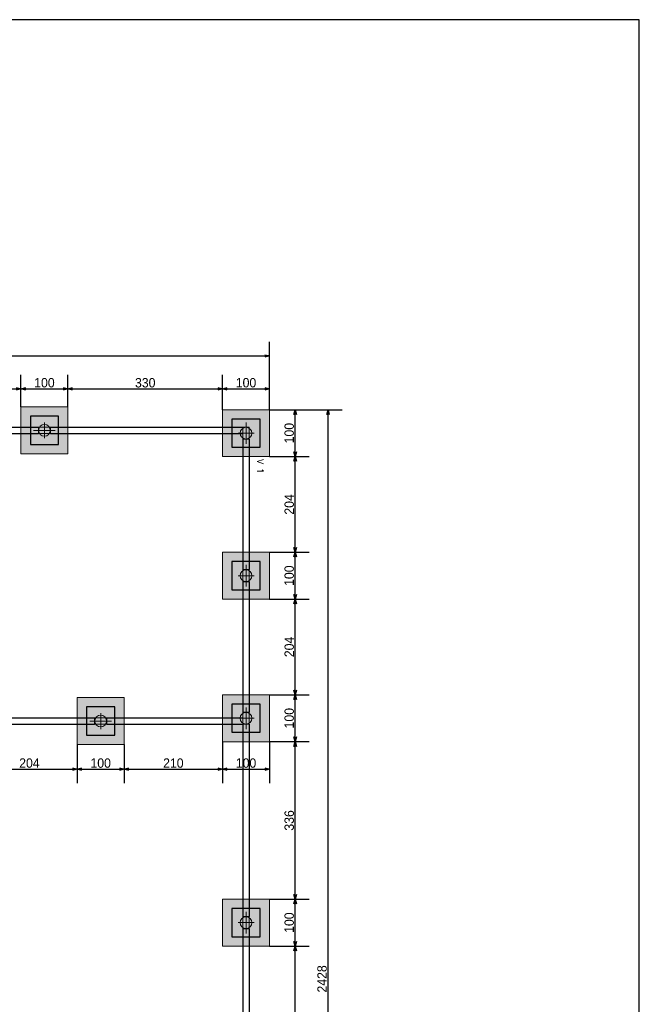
# Model space of a CAD drawing. Header units: millimetres. Extents: x -24 to 384, y -54 to 92.
# Tile 52 of 75: x 176 to 189, y 71 to 92. Entities that reach past the tile are written whole.
import ezdxf
from ezdxf.enums import TextEntityAlignment as Align

# ---------------------------------------------------------------- set-up
doc = ezdxf.new("R2010")
doc.units = ezdxf.units.MM
for name, color, linetype, lineweight in [('BL_CONTORNO', 6, 'Continuous', 9), ('PILAR_EIXOS', 1, 'Continuous', 0), ('PILAR_RET', 2, 'Continuous', 9), ('SAP_CONTORNO', 6, 'Continuous', 9), ('VIG_REF_VIGAS', 3, 'Continuous', 0)]:
    doc.layers.add(name, color=color, linetype=linetype, lineweight=lineweight)
doc.styles.add('CYPETXT', font='romans', dxfattribs={"height": 0.2})
doc.styles.add('GULIM', font='Gulim.ttf')
doc.dimstyles.new('GULIM-100', dxfattribs={"dimtxt": 0.2, "dimasz": 0.1, "dimexe": 0.3, "dimexo": 0, "dimgap": 0.025, "dimtad": 1, "dimdec": 1, "dimlfac": 100, "dimzin": 12, "dimdsep": 46, "dimtxsty": 'GULIM', "dimblk": 'OPEN30', "dimcen": 0, "dimclrd": 152, "dimclre": 152, "dimclrt": 152, "dimaunit": 1, "dimadec": 0, "dimazin": 0, "dimtfac": 1.875, "dimtdec": 1, "dimtmove": 2, "dimatfit": 3, "dimldrblk": 'OPEN30', "dimfxl": 0, "dimtolj": 1, "dimtzin": 12, "dimlwd": -1, "dimarcsym": 0})

# ---------------------------------------------------------------- blocks, each defined once
blk = doc.blocks.new('EIXOS_DO_PILAR')
at = {"layer": 'PILAR_EIXOS'}
for p, q in [((0, -0.5), (0, 0.5)), ((-0.5, 0), (0.5, 0))]:
    blk.add_line(p, q, dxfattribs=at)
blk = doc.blocks.new('_Open30')
at = {"color": 0, "linetype": 'ByBlock', "lineweight": -2}
for p, q in [((-1, 0.27), (0, 0)), ((0, 0), (-1, -0.27)), ((0, 0), (-1, 0))]:
    blk.add_line(p, q, dxfattribs=at)
blk = doc.blocks.new('*D347')
at = {"color": 152, "lineweight": -2, "transparency": 16777216}
for p, q in [((173.137, 82.732), (173.137, 84.428)), ((176.212, 83.742), (176.212, 84.428))]:
    blk.add_line(p, q, dxfattribs=at)
at = {"color": 152, "transparency": 16777216}
blk.add_line((173.237, 84.128), (176.112, 84.128), dxfattribs=at)
at = {"layer": 'Defpoints', "color": 0, "transparency": 16777216}
for p in [(176.212, 84.128), (176.212, 83.742), (173.137, 82.732)]:
    blk.add_point(p, dxfattribs=at)
at = {"color": 152, "transparency": 16777216, "xscale": 0.1, "yscale": 0.1, "zscale": 0.1, "rotation": 180}
blk.add_blockref('_Open30', (173.137, 84.128), dxfattribs=at)
at = {"color": 152, "transparency": 16777216, "xscale": 0.1, "yscale": 0.1, "zscale": 0.1}
blk.add_blockref('_Open30', (176.212, 84.128), dxfattribs=at)
at = {"color": 152, "transparency": 16777216, "insert": (174.675, 84.255), "char_height": 0.2, "attachment_point": 5, "style": 'GULIM'}
blk.add_mtext('\\A1;307.5', dxfattribs=at)
blk = doc.blocks.new('*D348')
at = {"color": 152, "lineweight": -2, "transparency": 16777216}
for p, q in [((176.212, 83.742), (176.212, 84.428)), ((177.212, 83.742), (177.212, 84.428))]:
    blk.add_line(p, q, dxfattribs=at)
at = {"color": 152, "transparency": 16777216}
blk.add_line((176.312, 84.128), (177.112, 84.128), dxfattribs=at)
at = {"layer": 'Defpoints', "color": 0, "transparency": 16777216}
for p in [(177.212, 84.128), (176.212, 83.742), (177.212, 83.742)]:
    blk.add_point(p, dxfattribs=at)
at = {"color": 152, "transparency": 16777216, "xscale": 0.1, "yscale": 0.1, "zscale": 0.1, "rotation": 180}
blk.add_blockref('_Open30', (176.212, 84.128), dxfattribs=at)
at = {"color": 152, "transparency": 16777216, "xscale": 0.1, "yscale": 0.1, "zscale": 0.1}
blk.add_blockref('_Open30', (177.212, 84.128), dxfattribs=at)
at = {"color": 152, "transparency": 16777216, "insert": (176.712, 84.256), "char_height": 0.2, "attachment_point": 5, "style": 'GULIM'}
blk.add_mtext('\\A1;100', dxfattribs=at)
blk = doc.blocks.new('*D349')
at = {"color": 152, "lineweight": -2, "transparency": 16777216}
for p, q in [((177.212, 83.742), (177.212, 84.428)), ((180.512, 83.682), (180.512, 84.428))]:
    blk.add_line(p, q, dxfattribs=at)
at = {"color": 152, "transparency": 16777216}
blk.add_line((177.312, 84.128), (180.412, 84.128), dxfattribs=at)
at = {"layer": 'Defpoints', "color": 0, "transparency": 16777216}
for p in [(180.512, 84.128), (177.212, 83.742), (180.512, 83.682)]:
    blk.add_point(p, dxfattribs=at)
at = {"color": 152, "transparency": 16777216, "xscale": 0.1, "yscale": 0.1, "zscale": 0.1, "rotation": 180}
blk.add_blockref('_Open30', (177.212, 84.128), dxfattribs=at)
at = {"color": 152, "transparency": 16777216, "xscale": 0.1, "yscale": 0.1, "zscale": 0.1}
blk.add_blockref('_Open30', (180.512, 84.128), dxfattribs=at)
at = {"color": 152, "transparency": 16777216, "insert": (178.862, 84.255), "char_height": 0.2, "attachment_point": 5, "style": 'GULIM'}
blk.add_mtext('\\A1;330', dxfattribs=at)
blk = doc.blocks.new('*D350')
at = {"color": 152, "lineweight": -2, "transparency": 16777216}
for p, q in [((180.512, 83.682), (180.512, 84.428)), ((181.512, 83.682), (181.512, 84.428))]:
    blk.add_line(p, q, dxfattribs=at)
at = {"color": 152, "transparency": 16777216}
blk.add_line((180.612, 84.128), (181.412, 84.128), dxfattribs=at)
at = {"layer": 'Defpoints', "color": 0, "transparency": 16777216}
for p in [(181.512, 84.128), (180.512, 83.682), (181.512, 83.682)]:
    blk.add_point(p, dxfattribs=at)
at = {"color": 152, "transparency": 16777216, "xscale": 0.1, "yscale": 0.1, "zscale": 0.1, "rotation": 180}
blk.add_blockref('_Open30', (180.512, 84.128), dxfattribs=at)
at = {"color": 152, "transparency": 16777216, "xscale": 0.1, "yscale": 0.1, "zscale": 0.1}
blk.add_blockref('_Open30', (181.512, 84.128), dxfattribs=at)
at = {"color": 152, "transparency": 16777216, "insert": (181.012, 84.256), "char_height": 0.2, "attachment_point": 5, "style": 'GULIM'}
blk.add_mtext('\\A1;100', dxfattribs=at)
blk = doc.blocks.new('*D221')
at = {"color": 152, "lineweight": -2, "transparency": 16777216}
for p, q in [((137.312, 83.682), (137.312, 85.128)), ((181.512, 83.682), (181.512, 85.128))]:
    blk.add_line(p, q, dxfattribs=at)
at = {"color": 152, "transparency": 16777216}
blk.add_line((137.412, 84.828), (181.412, 84.828), dxfattribs=at)
at = {"layer": 'Defpoints', "color": 0, "transparency": 16777216}
for p in [(181.512, 84.828), (137.312, 83.682), (181.512, 83.682)]:
    blk.add_point(p, dxfattribs=at)
at = {"color": 152, "transparency": 16777216, "xscale": 0.1, "yscale": 0.1, "zscale": 0.1, "rotation": 180}
blk.add_blockref('_Open30', (137.312, 84.828), dxfattribs=at)
at = {"color": 152, "transparency": 16777216, "xscale": 0.1, "yscale": 0.1, "zscale": 0.1}
blk.add_blockref('_Open30', (181.512, 84.828), dxfattribs=at)
at = {"color": 152, "transparency": 16777216, "insert": (159.412, 84.955), "char_height": 0.2, "attachment_point": 5, "style": 'GULIM'}
blk.add_mtext('\\A1;4420', dxfattribs=at)
blk = doc.blocks.new('*D227')
at = {"color": 152, "lineweight": -2, "transparency": 16777216}
for p, q in [((181.512, 72.242), (182.361, 72.242)), ((181.512, 68.942), (182.361, 68.942))]:
    blk.add_line(p, q, dxfattribs=at)
at = {"color": 152, "transparency": 16777216}
blk.add_line((182.061, 69.042), (182.061, 72.142), dxfattribs=at)
at = {"layer": 'Defpoints', "color": 0, "transparency": 16777216}
for p in [(181.512, 72.242), (182.061, 72.242), (181.512, 68.942)]:
    blk.add_point(p, dxfattribs=at)
at = {"color": 152, "transparency": 16777216, "xscale": 0.1, "yscale": 0.1, "zscale": 0.1}
for p, rotation in [((182.061, 72.242), 90), ((182.061, 68.942), 270)]:
    blk.add_blockref('_Open30', p, dxfattribs=dict(at, rotation=rotation))
at = {"color": 152, "transparency": 16777216, "insert": (181.934, 70.592), "char_height": 0.2, "attachment_point": 5, "rotation": 90, "style": 'GULIM'}
blk.add_mtext('\\A1;330', dxfattribs=at)
blk = doc.blocks.new('*D228')
at = {"color": 152, "lineweight": -2, "transparency": 16777216}
for p, q in [((181.512, 73.242), (182.361, 73.242)), ((181.512, 72.242), (182.361, 72.242))]:
    blk.add_line(p, q, dxfattribs=at)
at = {"color": 152, "transparency": 16777216}
blk.add_line((182.061, 72.342), (182.061, 73.142), dxfattribs=at)
at = {"layer": 'Defpoints', "color": 0, "transparency": 16777216}
for p in [(181.512, 73.242), (182.061, 73.242), (181.512, 72.242)]:
    blk.add_point(p, dxfattribs=at)
at = {"color": 152, "transparency": 16777216, "xscale": 0.1, "yscale": 0.1, "zscale": 0.1}
for p, rotation in [((182.061, 73.242), 90), ((182.061, 72.242), 270)]:
    blk.add_blockref('_Open30', p, dxfattribs=dict(at, rotation=rotation))
at = {"color": 152, "transparency": 16777216, "insert": (181.933, 72.742), "char_height": 0.2, "attachment_point": 5, "rotation": 90, "style": 'GULIM'}
blk.add_mtext('\\A1;100', dxfattribs=at)
blk = doc.blocks.new('*D229')
at = {"color": 152, "lineweight": -2, "transparency": 16777216}
for p, q in [((181.512, 76.602), (182.361, 76.602)), ((181.512, 73.242), (182.361, 73.242))]:
    blk.add_line(p, q, dxfattribs=at)
at = {"color": 152, "transparency": 16777216}
blk.add_line((182.061, 73.342), (182.061, 76.502), dxfattribs=at)
at = {"layer": 'Defpoints', "color": 0, "transparency": 16777216}
for p in [(181.512, 76.602), (182.061, 76.602), (181.512, 73.242)]:
    blk.add_point(p, dxfattribs=at)
at = {"color": 152, "transparency": 16777216, "xscale": 0.1, "yscale": 0.1, "zscale": 0.1}
for p, rotation in [((182.061, 76.602), 90), ((182.061, 73.242), 270)]:
    blk.add_blockref('_Open30', p, dxfattribs=dict(at, rotation=rotation))
at = {"color": 152, "transparency": 16777216, "insert": (181.934, 74.922), "char_height": 0.2, "attachment_point": 5, "rotation": 90, "style": 'GULIM'}
blk.add_mtext('\\A1;336', dxfattribs=at)
blk = doc.blocks.new('*D230')
at = {"color": 152, "lineweight": -2, "transparency": 16777216}
for p, q in [((181.512, 77.602), (182.361, 77.602)), ((181.512, 76.602), (182.361, 76.602))]:
    blk.add_line(p, q, dxfattribs=at)
at = {"color": 152, "transparency": 16777216}
blk.add_line((182.061, 76.702), (182.061, 77.502), dxfattribs=at)
at = {"layer": 'Defpoints', "color": 0, "transparency": 16777216}
for p in [(181.512, 77.602), (182.061, 77.602), (181.512, 76.602)]:
    blk.add_point(p, dxfattribs=at)
at = {"color": 152, "transparency": 16777216, "xscale": 0.1, "yscale": 0.1, "zscale": 0.1}
for p, rotation in [((182.061, 77.602), 90), ((182.061, 76.602), 270)]:
    blk.add_blockref('_Open30', p, dxfattribs=dict(at, rotation=rotation))
at = {"color": 152, "transparency": 16777216, "insert": (181.933, 77.102), "char_height": 0.2, "attachment_point": 5, "rotation": 90, "style": 'GULIM'}
blk.add_mtext('\\A1;100', dxfattribs=at)
blk = doc.blocks.new('*D231')
at = {"color": 152, "lineweight": -2, "transparency": 16777216}
for p, q in [((181.512, 79.642), (182.361, 79.642)), ((181.512, 77.602), (182.361, 77.602))]:
    blk.add_line(p, q, dxfattribs=at)
at = {"color": 152, "transparency": 16777216}
blk.add_line((182.061, 77.702), (182.061, 79.542), dxfattribs=at)
at = {"layer": 'Defpoints', "color": 0, "transparency": 16777216}
for p in [(181.512, 79.642), (182.061, 79.642), (181.512, 77.602)]:
    blk.add_point(p, dxfattribs=at)
at = {"color": 152, "transparency": 16777216, "xscale": 0.1, "yscale": 0.1, "zscale": 0.1}
for p, rotation in [((182.061, 79.642), 90), ((182.061, 77.602), 270)]:
    blk.add_blockref('_Open30', p, dxfattribs=dict(at, rotation=rotation))
at = {"color": 152, "transparency": 16777216, "insert": (181.934, 78.622), "char_height": 0.2, "attachment_point": 5, "rotation": 90, "style": 'GULIM'}
blk.add_mtext('\\A1;204', dxfattribs=at)
blk = doc.blocks.new('*D232')
at = {"color": 152, "lineweight": -2, "transparency": 16777216}
for p, q in [((181.512, 80.642), (182.361, 80.642)), ((181.512, 79.642), (182.361, 79.642))]:
    blk.add_line(p, q, dxfattribs=at)
at = {"color": 152, "transparency": 16777216}
blk.add_line((182.061, 79.742), (182.061, 80.542), dxfattribs=at)
at = {"layer": 'Defpoints', "color": 0, "transparency": 16777216}
for p in [(181.512, 80.642), (182.061, 80.642), (181.512, 79.642)]:
    blk.add_point(p, dxfattribs=at)
at = {"color": 152, "transparency": 16777216, "xscale": 0.1, "yscale": 0.1, "zscale": 0.1}
for p, rotation in [((182.061, 80.642), 90), ((182.061, 79.642), 270)]:
    blk.add_blockref('_Open30', p, dxfattribs=dict(at, rotation=rotation))
at = {"color": 152, "transparency": 16777216, "insert": (181.933, 80.142), "char_height": 0.2, "attachment_point": 5, "rotation": 90, "style": 'GULIM'}
blk.add_mtext('\\A1;100', dxfattribs=at)
blk = doc.blocks.new('*D233')
at = {"color": 152, "lineweight": -2, "transparency": 16777216}
for p, q in [((181.512, 82.682), (182.361, 82.682)), ((181.512, 80.642), (182.361, 80.642))]:
    blk.add_line(p, q, dxfattribs=at)
at = {"color": 152, "transparency": 16777216}
blk.add_line((182.061, 80.742), (182.061, 82.582), dxfattribs=at)
at = {"layer": 'Defpoints', "color": 0, "transparency": 16777216}
for p in [(181.512, 82.682), (182.061, 82.682), (181.512, 80.642)]:
    blk.add_point(p, dxfattribs=at)
at = {"color": 152, "transparency": 16777216, "xscale": 0.1, "yscale": 0.1, "zscale": 0.1}
for p, rotation in [((182.061, 82.682), 90), ((182.061, 80.642), 270)]:
    blk.add_blockref('_Open30', p, dxfattribs=dict(at, rotation=rotation))
at = {"color": 152, "transparency": 16777216, "insert": (181.934, 81.662), "char_height": 0.2, "attachment_point": 5, "rotation": 90, "style": 'GULIM'}
blk.add_mtext('\\A1;204', dxfattribs=at)
blk = doc.blocks.new('*D234')
at = {"color": 152, "lineweight": -2, "transparency": 16777216}
for p, q in [((181.512, 83.682), (182.361, 83.682)), ((181.512, 82.682), (182.361, 82.682))]:
    blk.add_line(p, q, dxfattribs=at)
at = {"color": 152, "transparency": 16777216}
blk.add_line((182.061, 82.782), (182.061, 83.582), dxfattribs=at)
at = {"layer": 'Defpoints', "color": 0, "transparency": 16777216}
for p in [(181.512, 83.682), (182.061, 83.682), (181.512, 82.682)]:
    blk.add_point(p, dxfattribs=at)
at = {"color": 152, "transparency": 16777216, "xscale": 0.1, "yscale": 0.1, "zscale": 0.1}
for p, rotation in [((182.061, 83.682), 90), ((182.061, 82.682), 270)]:
    blk.add_blockref('_Open30', p, dxfattribs=dict(at, rotation=rotation))
at = {"color": 152, "transparency": 16777216, "insert": (181.933, 83.182), "char_height": 0.2, "attachment_point": 5, "rotation": 90, "style": 'GULIM'}
blk.add_mtext('\\A1;100', dxfattribs=at)
blk = doc.blocks.new('*D235')
at = {"color": 152, "lineweight": -2, "transparency": 16777216}
for p, q in [((181.512, 83.682), (183.061, 83.682)), ((181.512, 59.402), (183.061, 59.402))]:
    blk.add_line(p, q, dxfattribs=at)
at = {"color": 152, "transparency": 16777216}
blk.add_line((182.761, 59.502), (182.761, 83.582), dxfattribs=at)
at = {"layer": 'Defpoints', "color": 0, "transparency": 16777216}
for p in [(181.512, 83.682), (182.761, 83.682), (181.512, 59.402)]:
    blk.add_point(p, dxfattribs=at)
at = {"color": 152, "transparency": 16777216, "xscale": 0.1, "yscale": 0.1, "zscale": 0.1}
for p, rotation in [((182.761, 83.682), 90), ((182.761, 59.402), 270)]:
    blk.add_blockref('_Open30', p, dxfattribs=dict(at, rotation=rotation))
at = {"color": 152, "transparency": 16777216, "insert": (182.634, 71.542), "char_height": 0.2, "attachment_point": 5, "rotation": 90, "style": 'GULIM'}
blk.add_mtext('\\A1;2428', dxfattribs=at)
blk = doc.blocks.new('*D307')
at = {"color": 152, "lineweight": -2, "transparency": 16777216}
for p, q in [((175.372, 76.542), (175.372, 75.716)), ((177.412, 76.542), (177.412, 75.716))]:
    blk.add_line(p, q, dxfattribs=at)
at = {"color": 152, "transparency": 16777216}
blk.add_line((175.472, 76.016), (177.312, 76.016), dxfattribs=at)
at = {"layer": 'Defpoints', "color": 0, "transparency": 16777216}
for p in [(175.372, 76.542), (177.412, 76.542), (177.412, 76.016)]:
    blk.add_point(p, dxfattribs=at)
at = {"color": 152, "transparency": 16777216, "xscale": 0.1, "yscale": 0.1, "zscale": 0.1, "rotation": 180}
blk.add_blockref('_Open30', (175.372, 76.016), dxfattribs=at)
at = {"color": 152, "transparency": 16777216, "xscale": 0.1, "yscale": 0.1, "zscale": 0.1}
blk.add_blockref('_Open30', (177.412, 76.016), dxfattribs=at)
at = {"color": 152, "transparency": 16777216, "insert": (176.392, 76.144), "char_height": 0.2, "attachment_point": 5, "style": 'GULIM'}
blk.add_mtext('\\A1;204', dxfattribs=at)
blk = doc.blocks.new('*D308')
at = {"color": 152, "lineweight": -2, "transparency": 16777216}
for p, q in [((177.412, 76.542), (177.412, 75.716)), ((178.412, 76.542), (178.412, 75.716))]:
    blk.add_line(p, q, dxfattribs=at)
at = {"color": 152, "transparency": 16777216}
blk.add_line((177.512, 76.016), (178.312, 76.016), dxfattribs=at)
at = {"layer": 'Defpoints', "color": 0, "transparency": 16777216}
for p in [(177.412, 76.542), (178.412, 76.542), (178.412, 76.016)]:
    blk.add_point(p, dxfattribs=at)
at = {"color": 152, "transparency": 16777216, "xscale": 0.1, "yscale": 0.1, "zscale": 0.1, "rotation": 180}
blk.add_blockref('_Open30', (177.412, 76.016), dxfattribs=at)
at = {"color": 152, "transparency": 16777216, "xscale": 0.1, "yscale": 0.1, "zscale": 0.1}
blk.add_blockref('_Open30', (178.412, 76.016), dxfattribs=at)
at = {"color": 152, "transparency": 16777216, "insert": (177.912, 76.144), "char_height": 0.2, "attachment_point": 5, "style": 'GULIM'}
blk.add_mtext('\\A1;100', dxfattribs=at)
blk = doc.blocks.new('*D309')
at = {"color": 152, "lineweight": -2, "transparency": 16777216}
for p, q in [((178.412, 76.542), (178.412, 75.716)), ((180.512, 76.602), (180.512, 75.716))]:
    blk.add_line(p, q, dxfattribs=at)
at = {"color": 152, "transparency": 16777216}
blk.add_line((178.512, 76.016), (180.412, 76.016), dxfattribs=at)
at = {"layer": 'Defpoints', "color": 0, "transparency": 16777216}
for p in [(178.412, 76.542), (180.512, 76.602), (180.512, 76.016)]:
    blk.add_point(p, dxfattribs=at)
at = {"color": 152, "transparency": 16777216, "xscale": 0.1, "yscale": 0.1, "zscale": 0.1, "rotation": 180}
blk.add_blockref('_Open30', (178.412, 76.016), dxfattribs=at)
at = {"color": 152, "transparency": 16777216, "xscale": 0.1, "yscale": 0.1, "zscale": 0.1}
blk.add_blockref('_Open30', (180.512, 76.016), dxfattribs=at)
at = {"color": 152, "transparency": 16777216, "insert": (179.462, 76.144), "char_height": 0.2, "attachment_point": 5, "style": 'GULIM'}
blk.add_mtext('\\A1;210', dxfattribs=at)
blk = doc.blocks.new('*D310')
at = {"color": 152, "lineweight": -2, "transparency": 16777216}
for p, q in [((180.512, 76.602), (180.512, 75.716)), ((181.512, 76.602), (181.512, 75.716))]:
    blk.add_line(p, q, dxfattribs=at)
at = {"color": 152, "transparency": 16777216}
blk.add_line((180.612, 76.016), (181.412, 76.016), dxfattribs=at)
at = {"layer": 'Defpoints', "color": 0, "transparency": 16777216}
for p in [(180.512, 76.602), (181.512, 76.602), (181.512, 76.016)]:
    blk.add_point(p, dxfattribs=at)
at = {"color": 152, "transparency": 16777216, "xscale": 0.1, "yscale": 0.1, "zscale": 0.1, "rotation": 180}
blk.add_blockref('_Open30', (180.512, 76.016), dxfattribs=at)
at = {"color": 152, "transparency": 16777216, "xscale": 0.1, "yscale": 0.1, "zscale": 0.1}
blk.add_blockref('_Open30', (181.512, 76.016), dxfattribs=at)
at = {"color": 152, "transparency": 16777216, "insert": (181.012, 76.144), "char_height": 0.2, "attachment_point": 5, "style": 'GULIM'}
blk.add_mtext('\\A1;100', dxfattribs=at)

msp = doc.modelspace()

# ---------------------------------------------------------------- hatches: boundary and pattern name
h = msp.add_hatch(color=11)
h.dxf.hatch_style = 1
h.paths.add_polyline_path([(137.3122, 83.6816), (137.3122, 82.6816), (138.3122, 82.6816), (138.3122, 83.6816)])
h.paths.add_polyline_path([(137.5122, 83.4816), (137.5122, 82.8816), (138.1122, 82.8816), (138.1122, 83.4816)], flags=16)
h.paths.add_polyline_path([(141.6122, 83.7416), (141.6122, 82.7416), (142.6122, 82.7416), (142.6122, 83.7416)])
h.paths.add_polyline_path([(141.8122, 83.5416), (141.8122, 82.9416), (142.4122, 82.9416), (142.4122, 83.5416)], flags=16)
h.paths.add_polyline_path([(145.9122, 83.6816), (145.9122, 82.6816), (146.9122, 82.6816), (146.9122, 83.6816)])
h.paths.add_polyline_path([(146.1122, 83.4816), (146.1122, 82.8816), (146.7122, 82.8816), (146.7122, 83.4816)], flags=16)
h.paths.add_polyline_path([(150.2122, 83.7416), (150.2122, 82.7416), (151.2122, 82.7416), (151.2122, 83.7416)])
h.paths.add_polyline_path([(150.4122, 83.5416), (150.4122, 82.9416), (151.0122, 82.9416), (151.0122, 83.5416)], flags=16)
h.paths.add_polyline_path([(154.5122, 83.6816), (154.5122, 82.6816), (155.5122, 82.6816), (155.5122, 83.6816)])
h.paths.add_polyline_path([(154.7122, 83.4816), (154.7122, 82.8816), (155.3122, 82.8816), (155.3122, 83.4816)], flags=16)
h.paths.add_polyline_path([(158.8122, 83.7416), (158.8122, 82.7416), (159.8122, 82.7416), (159.8122, 83.7416)])
h.paths.add_polyline_path([(159.0122, 83.5416), (159.0122, 82.9416), (159.6122, 82.9416), (159.6122, 83.5416)], flags=16)
h.paths.add_polyline_path([(163.1122, 83.6816), (163.1122, 82.6816), (164.1122, 82.6816), (164.1122, 83.6816)])
h.paths.add_polyline_path([(163.3122, 83.4816), (163.3122, 82.8816), (163.9122, 82.8816), (163.9122, 83.4816)], flags=16)
h.paths.add_polyline_path([(167.4122, 83.7416), (167.4122, 82.7416), (168.4122, 82.7416), (168.4122, 83.7416)])
h.paths.add_polyline_path([(167.6122, 83.5416), (167.6122, 82.9416), (168.2122, 82.9416), (168.2122, 83.5416)], flags=16)
h.paths.add_polyline_path([(171.6872, 82.9316), (172.9372, 82.9316), (172.9372, 83.4316), (171.6872, 83.4316)], flags=16)
h.paths.add_polyline_path([(171.4872, 82.7316), (173.1372, 82.7316), (173.1372, 83.6316), (171.4872, 83.6316)])
h.paths.add_polyline_path([(176.2122, 83.7416), (176.2122, 82.7416), (177.2122, 82.7416), (177.2122, 83.7416)])
h.paths.add_polyline_path([(176.4122, 83.5416), (176.4122, 82.9416), (177.0122, 82.9416), (177.0122, 83.5416)], flags=16)
h.paths.add_polyline_path([(180.5122, 83.6816), (180.5122, 82.6816), (181.5122, 82.6816), (181.5122, 83.6816)])
h.paths.add_polyline_path([(180.7122, 83.4816), (180.7122, 82.8816), (181.3122, 82.8816), (181.3122, 83.4816)], flags=16)
h.paths.add_polyline_path([(180.5122, 80.6416), (180.5122, 79.6416), (181.5122, 79.6416), (181.5122, 80.6416)])
h.paths.add_polyline_path([(180.7122, 80.4416), (180.7122, 79.8416), (181.3122, 79.8416), (181.3122, 80.4416)], flags=16)
h.paths.add_polyline_path([(180.5122, 77.6016), (180.5122, 76.6016), (181.5122, 76.6016), (181.5122, 77.6016)])
h.paths.add_polyline_path([(180.7122, 77.4016), (180.7122, 76.8016), (181.3122, 76.8016), (181.3122, 77.4016)], flags=16)
h.paths.add_polyline_path([(177.4122, 77.5416), (177.4122, 76.5416), (178.4122, 76.5416), (178.4122, 77.5416)])
h.paths.add_polyline_path([(177.6122, 77.3416), (177.6122, 76.7416), (178.2122, 76.7416), (178.2122, 77.3416)], flags=16)
h.paths.add_polyline_path([(180.5122, 73.2416), (180.5122, 72.2416), (181.5122, 72.2416), (181.5122, 73.2416)])
h.paths.add_polyline_path([(180.7122, 73.0416), (180.7122, 72.4416), (181.3122, 72.4416), (181.3122, 73.0416)], flags=16)
h.paths.add_polyline_path([(180.5122, 68.9416), (180.5122, 67.9416), (181.5122, 67.9416), (181.5122, 68.9416)])
h.paths.add_polyline_path([(177.4122, 68.9416), (177.4122, 67.9416), (178.4122, 67.9416), (178.4122, 68.9416)])
h.paths.add_polyline_path([(180.7122, 68.7416), (180.7122, 68.1416), (181.3122, 68.1416), (181.3122, 68.7416)], flags=16)
h.paths.add_polyline_path([(177.6122, 68.7416), (177.6122, 68.1416), (178.2122, 68.1416), (178.2122, 68.7416)], flags=16)
h.paths.add_polyline_path([(180.5122, 64.7016), (180.5122, 63.7016), (181.5122, 63.7016), (181.5122, 64.7016)])
h.paths.add_polyline_path([(180.7122, 64.5016), (180.7122, 63.9016), (181.3122, 63.9016), (181.3122, 64.5016)], flags=16)
h.paths.add_polyline_path([(177.4122, 60.3416), (177.4122, 59.3416), (178.4122, 59.3416), (178.4122, 60.3416)])
h.paths.add_polyline_path([(180.5122, 60.4016), (180.5122, 59.4016), (181.5122, 59.4016), (181.5122, 60.4016)])
h.paths.add_polyline_path([(177.6122, 60.1416), (177.6122, 59.5416), (178.2122, 59.5416), (178.2122, 60.1416)], flags=16)
h.paths.add_polyline_path([(180.7122, 60.2016), (180.7122, 59.6016), (181.3122, 59.6016), (181.3122, 60.2016)], flags=16)
h.paths.add_polyline_path([(171.9122, 60.4016), (171.9122, 59.4016), (172.9122, 59.4016), (172.9122, 60.4016)])
h.paths.add_polyline_path([(174.3722, 60.3416), (174.3722, 59.3416), (175.3722, 59.3416), (175.3722, 60.3416)])
h.paths.add_polyline_path([(172.1122, 60.2016), (172.1122, 59.6016), (172.7122, 59.6016), (172.7122, 60.2016)], flags=16)
h.paths.add_polyline_path([(174.5722, 60.1416), (174.5722, 59.5416), (175.1722, 59.5416), (175.1722, 60.1416)], flags=16)
h.paths.add_polyline_path([(174.3122, 64.7016), (174.3122, 63.7016), (175.3122, 63.7016), (175.3122, 64.7016)])
h.paths.add_polyline_path([(171.9122, 64.7016), (171.9122, 63.7016), (172.9122, 63.7016), (172.9122, 64.7016)])
h.paths.add_polyline_path([(174.5122, 64.5016), (174.5122, 63.9016), (175.1122, 63.9016), (175.1122, 64.5016)], flags=16)
h.paths.add_polyline_path([(172.1122, 64.5016), (172.1122, 63.9016), (172.7122, 63.9016), (172.7122, 64.5016)], flags=16)
h.paths.add_polyline_path([(171.9122, 68.9416), (171.9122, 67.9416), (172.9122, 67.9416), (172.9122, 68.9416)])
h.paths.add_polyline_path([(174.3722, 68.9416), (174.3722, 67.9416), (175.3722, 67.9416), (175.3722, 68.9416)])
h.paths.add_polyline_path([(174.5722, 68.7416), (174.5722, 68.1416), (175.1722, 68.1416), (175.1722, 68.7416)], flags=16)
h.paths.add_polyline_path([(172.1122, 68.7416), (172.1122, 68.1416), (172.7122, 68.1416), (172.7122, 68.7416)], flags=16)
h.paths.add_polyline_path([(174.3122, 73.2416), (174.3122, 72.2416), (175.3122, 72.2416), (175.3122, 73.2416)])
h.paths.add_polyline_path([(171.9122, 73.2416), (171.9122, 72.2416), (172.9122, 72.2416), (172.9122, 73.2416)])
h.paths.add_polyline_path([(174.5122, 73.0416), (174.5122, 72.4416), (175.1122, 72.4416), (175.1122, 73.0416)], flags=16)
h.paths.add_polyline_path([(172.1122, 73.0416), (172.1122, 72.4416), (172.7122, 72.4416), (172.7122, 73.0416)], flags=16)
h.paths.add_polyline_path([(171.6522, 75.1416), (171.6522, 74.1416), (172.6522, 74.1416), (172.6522, 75.1416)])
h.paths.add_polyline_path([(171.8522, 74.9416), (171.8522, 74.3416), (172.4522, 74.3416), (172.4522, 74.9416)], flags=16)
h.paths.add_polyline_path([(171.6872, 76.8516), (172.9372, 76.8516), (172.9372, 77.3516), (171.6872, 77.3516)], flags=16)
h.paths.add_polyline_path([(171.4872, 76.6516), (173.1372, 76.6516), (173.1372, 77.5516), (171.4872, 77.5516)])
h.paths.add_polyline_path([(174.3722, 77.5416), (174.3722, 76.5416), (175.3722, 76.5416), (175.3722, 77.5416)])
h.paths.add_polyline_path([(174.5722, 77.3416), (174.5722, 76.7416), (175.1722, 76.7416), (175.1722, 77.3416)], flags=16)
h.paths.add_polyline_path([(171.4872, 79.6916), (173.1372, 79.6916), (173.1372, 80.5916), (171.4872, 80.5916)])
h.paths.add_polyline_path([(171.6872, 79.8916), (172.9372, 79.8916), (172.9372, 80.3916), (171.6872, 80.3916)], flags=16)
h.paths.add_polyline_path([(167.4122, 77.5416), (167.4122, 76.5416), (168.4122, 76.5416), (168.4122, 77.5416)])
h.paths.add_polyline_path([(167.6122, 77.3416), (167.6122, 76.7416), (168.2122, 76.7416), (168.2122, 77.3416)], flags=16)
h.paths.add_polyline_path([(163.1122, 77.6016), (163.1122, 76.6016), (164.1122, 76.6016), (164.1122, 77.6016)])
h.paths.add_polyline_path([(163.3122, 77.4016), (163.3122, 76.8016), (163.9122, 76.8016), (163.9122, 77.4016)], flags=16)
h.paths.add_polyline_path([(163.1122, 75.1416), (163.1122, 74.1416), (164.1122, 74.1416), (164.1122, 75.1416)])
h.paths.add_polyline_path([(163.3122, 74.9416), (163.3122, 74.3416), (163.9122, 74.3416), (163.9122, 74.9416)], flags=16)
h.paths.add_polyline_path([(167.4122, 75.1416), (167.4122, 74.1416), (168.4122, 74.1416), (168.4122, 75.1416)])
h.paths.add_polyline_path([(167.6122, 74.9416), (167.6122, 74.3416), (168.2122, 74.3416), (168.2122, 74.9416)], flags=16)
h.paths.add_polyline_path([(163.1122, 80.6416), (163.1122, 79.6416), (164.1122, 79.6416), (164.1122, 80.6416)])
h.paths.add_polyline_path([(163.3122, 80.4416), (163.3122, 79.8416), (163.9122, 79.8416), (163.9122, 80.4416)], flags=16)
h.paths.add_polyline_path([(160.5622, 80.4316), (160.5622, 79.4316), (161.5622, 79.4316), (161.5622, 80.4316)])
h.paths.add_polyline_path([(160.7622, 80.2316), (160.7622, 79.6316), (161.3622, 79.6316), (161.3622, 80.2316)], flags=16)
h.paths.add_polyline_path([(158.8122, 80.6416), (158.8122, 79.6416), (159.8122, 79.6416), (159.8122, 80.6416)])
h.paths.add_polyline_path([(159.0122, 80.4416), (159.0122, 79.8416), (159.6122, 79.8416), (159.6122, 80.4416)], flags=16)
h.paths.add_polyline_path([(157.0622, 80.4316), (157.0622, 79.4316), (158.0622, 79.4316), (158.0622, 80.4316)])
h.paths.add_polyline_path([(157.2622, 80.2316), (157.2622, 79.6316), (157.8622, 79.6316), (157.8622, 80.2316)], flags=16)
h.paths.add_polyline_path([(158.8122, 77.5416), (158.8122, 76.5416), (159.8122, 76.5416), (159.8122, 77.5416)])
h.paths.add_polyline_path([(159.0122, 77.3416), (159.0122, 76.7416), (159.6122, 76.7416), (159.6122, 77.3416)], flags=16)
h.paths.add_polyline_path([(158.8122, 75.1416), (158.8122, 74.1416), (159.8122, 74.1416), (159.8122, 75.1416)])
h.paths.add_polyline_path([(159.0122, 74.9416), (159.0122, 74.3416), (159.6122, 74.3416), (159.6122, 74.9416)], flags=16)
h.paths.add_polyline_path([(154.5122, 75.1416), (154.5122, 74.1416), (155.5122, 74.1416), (155.5122, 75.1416)])
h.paths.add_polyline_path([(154.7122, 74.9416), (154.7122, 74.3416), (155.3122, 74.3416), (155.3122, 74.9416)], flags=16)
h.paths.add_polyline_path([(154.5122, 77.6016), (154.5122, 76.6016), (155.5122, 76.6016), (155.5122, 77.6016)])
h.paths.add_polyline_path([(154.7122, 77.4016), (154.7122, 76.8016), (155.3122, 76.8016), (155.3122, 77.4016)], flags=16)
h.paths.add_polyline_path([(154.5122, 80.6416), (154.5122, 79.6416), (155.5122, 79.6416), (155.5122, 80.6416)])
h.paths.add_polyline_path([(154.7122, 80.4416), (154.7122, 79.8416), (155.3122, 79.8416), (155.3122, 80.4416)], flags=16)
h.paths.add_polyline_path([(150.2122, 77.5416), (150.2122, 76.5416), (151.2122, 76.5416), (151.2122, 77.5416)])
h.paths.add_polyline_path([(150.4122, 77.3416), (150.4122, 76.7416), (151.0122, 76.7416), (151.0122, 77.3416)], flags=16)
h.paths.add_polyline_path([(150.2122, 75.1416), (150.2122, 74.1416), (151.2122, 74.1416), (151.2122, 75.1416)])
h.paths.add_polyline_path([(150.4122, 74.9416), (150.4122, 74.3416), (151.0122, 74.3416), (151.0122, 74.9416)], flags=16)
h.paths.add_polyline_path([(145.9122, 75.1416), (145.9122, 74.1416), (146.9122, 74.1416), (146.9122, 75.1416)])
h.paths.add_polyline_path([(146.1122, 74.9416), (146.1122, 74.3416), (146.7122, 74.3416), (146.7122, 74.9416)], flags=16)
h.paths.add_polyline_path([(145.9122, 77.6016), (145.9122, 76.6016), (146.9122, 76.6016), (146.9122, 77.6016)])
h.paths.add_polyline_path([(146.1122, 77.4016), (146.1122, 76.8016), (146.7122, 76.8016), (146.7122, 77.4016)], flags=16)
h.paths.add_polyline_path([(145.9122, 80.6416), (145.9122, 79.6416), (146.9122, 79.6416), (146.9122, 80.6416)])
h.paths.add_polyline_path([(146.1122, 80.4416), (146.1122, 79.8416), (146.7122, 79.8416), (146.7122, 80.4416)], flags=16)
h.paths.add_polyline_path([(141.6122, 77.5416), (141.6122, 76.5416), (142.6122, 76.5416), (142.6122, 77.5416)])
h.paths.add_polyline_path([(141.8122, 77.3416), (141.8122, 76.7416), (142.4122, 76.7416), (142.4122, 77.3416)], flags=16)
h.paths.add_polyline_path([(141.6122, 75.1416), (141.6122, 74.1416), (142.6122, 74.1416), (142.6122, 75.1416)])
h.paths.add_polyline_path([(141.8122, 74.9416), (141.8122, 74.3416), (142.4122, 74.3416), (142.4122, 74.9416)], flags=16)
h.paths.add_polyline_path([(137.3722, 75.1416), (137.3722, 74.1416), (138.3722, 74.1416), (138.3722, 75.1416)])
h.paths.add_polyline_path([(137.5722, 74.9416), (137.5722, 74.3416), (138.1722, 74.3416), (138.1722, 74.9416)], flags=16)
h.paths.add_polyline_path([(137.3122, 77.6016), (137.3122, 76.6016), (138.3122, 76.6016), (138.3122, 77.6016)])
h.paths.add_polyline_path([(137.5122, 77.4016), (137.5122, 76.8016), (138.1122, 76.8016), (138.1122, 77.4016)], flags=16)
h.paths.add_polyline_path([(137.3122, 80.6416), (137.3122, 79.6416), (138.3122, 79.6416), (138.3122, 80.6416)])
h.paths.add_polyline_path([(137.5122, 80.4416), (137.5122, 79.8416), (138.1122, 79.8416), (138.1122, 80.4416)], flags=16)
h = msp.add_hatch(color=254)
h.dxf.hatch_style = 1
h.paths.add_polyline_path([(180.7122, 60.2016), (180.7122, 59.6016), (181.3122, 59.6016), (181.3122, 60.2016)])
h.paths.add_polyline_path([(177.6122, 60.1416), (177.6122, 59.5416), (178.2122, 59.5416), (178.2122, 60.1416)])
h.paths.add_polyline_path([(174.5722, 60.1416), (174.5722, 59.5416), (175.1722, 59.5416), (175.1722, 60.1416)])
h.paths.add_polyline_path([(172.1122, 60.2016), (172.1122, 59.6016), (172.7122, 59.6016), (172.7122, 60.2016)])
h.paths.add_polyline_path([(172.1122, 64.5016), (172.1122, 63.9016), (172.7122, 63.9016), (172.7122, 64.5016)])
h.paths.add_polyline_path([(174.5122, 64.5016), (174.5122, 63.9016), (175.1122, 63.9016), (175.1122, 64.5016)])
h.paths.add_polyline_path([(180.7122, 64.5016), (180.7122, 63.9016), (181.3122, 63.9016), (181.3122, 64.5016)])
h.paths.add_polyline_path([(180.7122, 68.7416), (180.7122, 68.1416), (181.3122, 68.1416), (181.3122, 68.7416)])
h.paths.add_polyline_path([(177.6122, 68.7416), (177.6122, 68.1416), (178.2122, 68.1416), (178.2122, 68.7416)])
h.paths.add_polyline_path([(174.5722, 68.7416), (174.5722, 68.1416), (175.1722, 68.1416), (175.1722, 68.7416)])
h.paths.add_polyline_path([(172.1122, 68.7416), (172.1122, 68.1416), (172.7122, 68.1416), (172.7122, 68.7416)])
h.paths.add_polyline_path([(172.1122, 73.0416), (172.1122, 72.4416), (172.7122, 72.4416), (172.7122, 73.0416)])
h.paths.add_polyline_path([(174.5122, 73.0416), (174.5122, 72.4416), (175.1122, 72.4416), (175.1122, 73.0416)])
h.paths.add_polyline_path([(180.7122, 73.0416), (180.7122, 72.4416), (181.3122, 72.4416), (181.3122, 73.0416)])
h.paths.add_polyline_path([(180.7122, 77.4016), (180.7122, 76.8016), (181.3122, 76.8016), (181.3122, 77.4016)])
h.paths.add_polyline_path([(177.6122, 77.3416), (177.6122, 76.7416), (178.2122, 76.7416), (178.2122, 77.3416)])
h.paths.add_polyline_path([(171.6872, 76.8516), (172.9372, 76.8516), (172.9372, 77.3516), (171.6872, 77.3516)])
h.paths.add_polyline_path([(174.5722, 77.3416), (174.5722, 76.7416), (175.1722, 76.7416), (175.1722, 77.3416)])
h.paths.add_polyline_path([(171.6872, 79.8916), (172.9372, 79.8916), (172.9372, 80.3916), (171.6872, 80.3916)])
h.paths.add_polyline_path([(171.6872, 82.9316), (172.9372, 82.9316), (172.9372, 83.4316), (171.6872, 83.4316)])
h.paths.add_polyline_path([(176.4122, 83.5416), (176.4122, 82.9416), (177.0122, 82.9416), (177.0122, 83.5416)])
h.paths.add_polyline_path([(180.7122, 83.4816), (180.7122, 82.8816), (181.3122, 82.8816), (181.3122, 83.4816)])
h.paths.add_polyline_path([(180.7122, 80.4416), (180.7122, 79.8416), (181.3122, 79.8416), (181.3122, 80.4416)])
h.paths.add_polyline_path([(171.8522, 74.9416), (171.8522, 74.3416), (172.4522, 74.3416), (172.4522, 74.9416)])
h.paths.add_polyline_path([(167.6122, 74.9416), (167.6122, 74.3416), (168.2122, 74.3416), (168.2122, 74.9416)])
h.paths.add_polyline_path([(163.3122, 74.9416), (163.3122, 74.3416), (163.9122, 74.3416), (163.9122, 74.9416)])
h.paths.add_polyline_path([(159.0122, 74.9416), (159.0122, 74.3416), (159.6122, 74.3416), (159.6122, 74.9416)])
h.paths.add_polyline_path([(157.2622, 80.2316), (157.2622, 79.6316), (157.8622, 79.6316), (157.8622, 80.2316)])
h.paths.add_polyline_path([(159.0122, 80.4416), (159.0122, 79.8416), (159.6122, 79.8416), (159.6122, 80.4416)])
h.paths.add_polyline_path([(160.7622, 80.2316), (160.7622, 79.6316), (161.3622, 79.6316), (161.3622, 80.2316)])
h.paths.add_polyline_path([(159.0122, 77.3416), (159.0122, 76.7416), (159.6122, 76.7416), (159.6122, 77.3416)])
h.paths.add_polyline_path([(159.0122, 83.5416), (159.0122, 82.9416), (159.6122, 82.9416), (159.6122, 83.5416)])
h.paths.add_polyline_path([(167.6122, 77.3416), (167.6122, 76.7416), (168.2122, 76.7416), (168.2122, 77.3416)])
h.paths.add_polyline_path([(167.6122, 83.5416), (167.6122, 82.9416), (168.2122, 82.9416), (168.2122, 83.5416)])
h.paths.add_polyline_path([(163.3122, 83.4816), (163.3122, 82.8816), (163.9122, 82.8816), (163.9122, 83.4816)])
h.paths.add_polyline_path([(163.3122, 80.4416), (163.3122, 79.8416), (163.9122, 79.8416), (163.9122, 80.4416)])
h.paths.add_polyline_path([(163.3122, 77.4016), (163.3122, 76.8016), (163.9122, 76.8016), (163.9122, 77.4016)])
h.paths.add_polyline_path([(154.7122, 74.9416), (154.7122, 74.3416), (155.3122, 74.3416), (155.3122, 74.9416)])
h.paths.add_polyline_path([(154.7122, 77.4016), (154.7122, 76.8016), (155.3122, 76.8016), (155.3122, 77.4016)])
h.paths.add_polyline_path([(154.7122, 80.4416), (154.7122, 79.8416), (155.3122, 79.8416), (155.3122, 80.4416)])
h.paths.add_polyline_path([(154.7122, 83.4816), (154.7122, 82.8816), (155.3122, 82.8816), (155.3122, 83.4816)])
h.paths.add_polyline_path([(150.4122, 83.5416), (150.4122, 82.9416), (151.0122, 82.9416), (151.0122, 83.5416)])
h.paths.add_polyline_path([(150.4122, 77.3416), (150.4122, 76.7416), (151.0122, 76.7416), (151.0122, 77.3416)])
h.paths.add_polyline_path([(150.4122, 74.9416), (150.4122, 74.3416), (151.0122, 74.3416), (151.0122, 74.9416)])
h.paths.add_polyline_path([(146.1122, 74.9416), (146.1122, 74.3416), (146.7122, 74.3416), (146.7122, 74.9416)])
h.paths.add_polyline_path([(141.8122, 74.9416), (141.8122, 74.3416), (142.4122, 74.3416), (142.4122, 74.9416)])
h.paths.add_polyline_path([(141.8122, 77.3416), (141.8122, 76.7416), (142.4122, 76.7416), (142.4122, 77.3416)])
h.paths.add_polyline_path([(146.1122, 77.4016), (146.1122, 76.8016), (146.7122, 76.8016), (146.7122, 77.4016)])
h.paths.add_polyline_path([(146.1122, 80.4416), (146.1122, 79.8416), (146.7122, 79.8416), (146.7122, 80.4416)])
h.paths.add_polyline_path([(146.1122, 83.4816), (146.1122, 82.8816), (146.7122, 82.8816), (146.7122, 83.4816)])
h.paths.add_polyline_path([(141.8122, 83.5416), (141.8122, 82.9416), (142.4122, 82.9416), (142.4122, 83.5416)])
h.paths.add_polyline_path([(137.5122, 83.4816), (137.5122, 82.8816), (138.1122, 82.8816), (138.1122, 83.4816)])
h.paths.add_polyline_path([(137.5122, 80.4416), (137.5122, 79.8416), (138.1122, 79.8416), (138.1122, 80.4416)])
h.paths.add_polyline_path([(137.5122, 77.4016), (137.5122, 76.8016), (138.1122, 76.8016), (138.1122, 77.4016)])
h.paths.add_polyline_path([(137.5722, 74.9416), (137.5722, 74.3416), (138.1722, 74.3416), (138.1722, 74.9416)])

# ---------------------------------------------------------------- linework, layer by layer
at = {"color": 1}
for p, q in [((172.4822, 83.3116), (176.5822, 83.3116)), ((172.4822, 83.1716), (176.5822, 83.1716)), ((176.8422, 83.3116), (180.9422, 83.3116)), ((176.8422, 83.1716), (180.9422, 83.1716)), ((180.9422, 83.0516), (180.9422, 80.2716)), ((181.0822, 83.0516), (181.0822, 80.2716)), ((180.9422, 80.0116), (180.9422, 77.2316)), ((181.0822, 80.0116), (181.0822, 77.2316)), ((175.0022, 77.1116), (177.7822, 77.1116)), ((178.0422, 77.1116), (180.9422, 77.1116)), ((175.0022, 76.9716), (177.7822, 76.9716)), ((178.0422, 76.9716), (180.9422, 76.9716)), ((180.9422, 76.9716), (180.9422, 72.8716)), ((181.0822, 76.9716), (181.0822, 72.8716)), ((180.9422, 72.6116), (180.9422, 68.5716)), ((181.0822, 72.6116), (181.0822, 68.5716))]:
    msp.add_line(p, q, dxfattribs=at)
msp.add_lwpolyline([(130, 50), (189.4, 50), (189.4, 92), (130, 92)], close=True)
at = {"color": 3}
for points in [[(176.4122, 83.5416), (176.4122, 82.9416), (177.0122, 82.9416), (177.0122, 83.5416), (176.4122, 83.5416)], [(180.7122, 83.4816), (180.7122, 82.8816), (181.3122, 82.8816), (181.3122, 83.4816), (180.7122, 83.4816)], [(180.7122, 80.4416), (180.7122, 79.8416), (181.3122, 79.8416), (181.3122, 80.4416), (180.7122, 80.4416)], [(177.6122, 77.3416), (177.6122, 76.7416), (178.2122, 76.7416), (178.2122, 77.3416), (177.6122, 77.3416)], [(180.7122, 77.4016), (180.7122, 76.8016), (181.3122, 76.8016), (181.3122, 77.4016), (180.7122, 77.4016)], [(180.7122, 73.0416), (180.7122, 72.4416), (181.3122, 72.4416), (181.3122, 73.0416), (180.7122, 73.0416)]]:
    msp.add_lwpolyline(points, close=True, dxfattribs=at)
at = {"layer": 'BL_CONTORNO', "color": 2}
for points in [[(176.2122, 83.7416), (176.2122, 82.7416), (177.2122, 82.7416), (177.2122, 83.7416)], [(180.5122, 83.6816), (180.5122, 82.6816), (181.5122, 82.6816), (181.5122, 83.6816)], [(180.5122, 80.6416), (180.5122, 79.6416), (181.5122, 79.6416), (181.5122, 80.6416)], [(177.4122, 77.5416), (177.4122, 76.5416), (178.4122, 76.5416), (178.4122, 77.5416)], [(180.5122, 77.6016), (180.5122, 76.6016), (181.5122, 76.6016), (181.5122, 77.6016)], [(180.5122, 73.2416), (180.5122, 72.2416), (181.5122, 72.2416), (181.5122, 73.2416)]]:
    msp.add_lwpolyline(points, close=True, dxfattribs=at)
at = {"layer": 'PILAR_RET', "color": 1}
for points in [[(176.5822, 83.3116), (176.5822, 83.1716), (176.8422, 83.1716), (176.8422, 83.3116), (176.5822, 83.3116)], [(176.5822, 83.3116), (176.5822, 83.1716), (176.8422, 83.1716), (176.8422, 83.3116), (176.5822, 83.3116)], [(180.9422, 83.3116), (180.9422, 83.0516), (181.0822, 83.0516), (181.0822, 83.3116), (180.9422, 83.3116)], [(180.9422, 83.3116), (180.9422, 83.0516), (181.0822, 83.0516), (181.0822, 83.3116), (180.9422, 83.3116)], [(180.9422, 80.2716), (180.9422, 80.0116), (181.0822, 80.0116), (181.0822, 80.2716), (180.9422, 80.2716)], [(180.9422, 80.2716), (180.9422, 80.0116), (181.0822, 80.0116), (181.0822, 80.2716), (180.9422, 80.2716)], [(177.7822, 77.1116), (177.7822, 76.9716), (178.0422, 76.9716), (178.0422, 77.1116), (177.7822, 77.1116)], [(177.7822, 77.1116), (177.7822, 76.9716), (178.0422, 76.9716), (178.0422, 77.1116), (177.7822, 77.1116)], [(180.9422, 77.2316), (180.9422, 76.9716), (181.0822, 76.9716), (181.0822, 77.2316), (180.9422, 77.2316)], [(180.9422, 77.2316), (180.9422, 76.9716), (181.0822, 76.9716), (181.0822, 77.2316), (180.9422, 77.2316)], [(180.9422, 72.8716), (180.9422, 72.6116), (181.0822, 72.6116), (181.0822, 72.8716), (180.9422, 72.8716)], [(180.9422, 72.8716), (180.9422, 72.6116), (181.0822, 72.6116), (181.0822, 72.8716), (180.9422, 72.8716)]]:
    msp.add_lwpolyline(points, close=True, dxfattribs=at)
at = {"layer": 'SAP_CONTORNO', "color": 1}
for centre in [(176.7122, 83.2416), (181.0122, 83.1816), (181.0122, 80.1416), (177.9122, 77.0416), (181.0122, 77.1016), (181.0122, 72.7416)]:
    msp.add_circle(centre, 0.125, dxfattribs=at)

# ---------------------------------------------------------------- block references
at = {"layer": 'PILAR_EIXOS', "color": 1, "rotation": 270}
for p, xscale, yscale in [((176.7122, 83.2416), 0.34, 0.46), ((181.0122, 83.1816), 0.46, 0.34), ((181.0122, 80.1416), 0.46, 0.34), ((181.0122, 77.1016), 0.46, 0.34), ((177.9122, 77.0416), 0.34, 0.46), ((181.0122, 72.7416), 0.46, 0.34)]:
    msp.add_blockref('EIXOS_DO_PILAR', p, dxfattribs=dict(at, xscale=xscale, yscale=yscale))

# ---------------------------------------------------------------- texts
at = {"layer": 'VIG_REF_VIGAS', "color": 1, "style": 'CYPETXT', "width": 0.9513}
msp.add_text('V 1', height=0.13333, rotation=270, dxfattribs=at).set_placement((181.2506, 82.6245), (181.2506, 82.3225), align=Align.FIT)

# ---------------------------------------------------------------- dimensions: what is measured, and where the dimension line sits
for base, p1, p2, picture, middle in [((181.5122, 84.8277), (137.3122, 83.6816), (181.5122, 83.6816), '*D221', (159.4122, 84.9554)), ((176.2122, 84.1277), (173.1372, 82.7316), (176.2122, 83.7416), '*D347', (174.6747, 84.2554)), ((177.2122, 84.1277), (176.2122, 83.7416), (177.2122, 83.7416), '*D348', (176.7122, 84.2555)), ((180.5122, 84.1277), (177.2122, 83.7416), (180.5122, 83.6816), '*D349', (178.8622, 84.2553)), ((181.5122, 84.1277), (180.5122, 83.6816), (181.5122, 83.6816), '*D350', (181.0122, 84.2555)), ((177.4122, 76.016), (175.3722, 76.5416), (177.4122, 76.5416), '*D307', (176.3922, 76.1437)), ((178.4122, 76.016), (177.4122, 76.5416), (178.4122, 76.5416), '*D308', (177.9122, 76.1438)), ((180.5122, 76.016), (178.4122, 76.5416), (180.5122, 76.6016), '*D309', (179.4622, 76.1438)), ((181.5122, 76.016), (180.5122, 76.6016), (181.5122, 76.6016), '*D310', (181.0122, 76.1438))]:
    dim = msp.add_linear_dim(base=base, p1=p1, p2=p2, dimstyle='GULIM-100')
    dim.commit()
    dim.dimension.update_dxf_attribs({"geometry": picture, "text_midpoint": middle})
for base, p1, p2, picture, middle in [((182.0612, 83.6816), (181.5122, 82.6816), (181.5122, 83.6816), '*D234', (181.9334, 83.1816)), ((182.7612, 83.6816), (181.5122, 59.4016), (181.5122, 83.6816), '*D235', (182.6335, 71.5416)), ((182.0612, 82.6816), (181.5122, 80.6416), (181.5122, 82.6816), '*D233', (181.9335, 81.6616)), ((182.0612, 80.6416), (181.5122, 79.6416), (181.5122, 80.6416), '*D232', (181.9334, 80.1416)), ((182.0612, 79.6416), (181.5122, 77.6016), (181.5122, 79.6416), '*D231', (181.9335, 78.6216)), ((182.0612, 77.6016), (181.5122, 76.6016), (181.5122, 77.6016), '*D230', (181.9334, 77.1016)), ((182.0612, 76.6016), (181.5122, 73.2416), (181.5122, 76.6016), '*D229', (181.9337, 74.9216)), ((182.0612, 73.2416), (181.5122, 72.2416), (181.5122, 73.2416), '*D228', (181.9334, 72.7416)), ((182.0612, 72.2416), (181.5122, 68.9416), (181.5122, 72.2416), '*D227', (181.9337, 70.5916))]:
    dim = msp.add_linear_dim(base=base, p1=p1, p2=p2, angle=270, dimstyle='GULIM-100')
    dim.commit()
    dim.dimension.update_dxf_attribs({"geometry": picture, "text_midpoint": middle})

doc.saveas('drawing.dxf')
